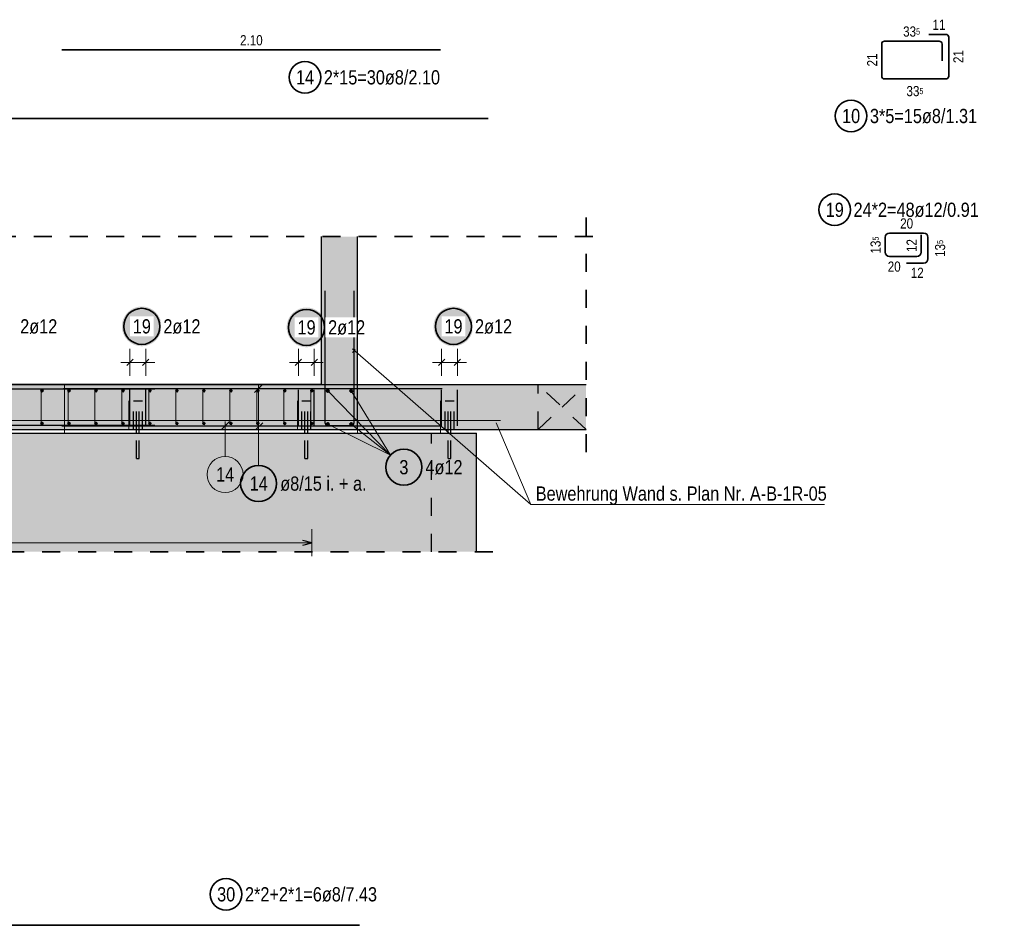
# Model space of a CAD drawing. Header units: millimetres. Extents: x -4.8 to 49, y -12 to 21.
# Tile 45 of 56: x 33.6 to 39.1, y 9.1 to 14.1. Entities that reach past the tile are written whole.
import ezdxf

# ---------------------------------------------------------------- set-up
doc = ezdxf.new("R2010")
doc.units = ezdxf.units.MM
doc.linetypes.add('DOT', pattern=[0.25, 0, -0.25])
doc.linetypes.add('HIDDEN', pattern=[0.375, 0.25, -0.125])
doc.layers.add('Achsen', color=7, linetype='Continuous', lineweight=20)
doc.layers.add('nplo Bewehrung', color=7, linetype='Continuous', lineweight=20)
doc.styles.add('Arial Narrow', font='ARIALN.TTF')

msp = doc.modelspace()

# ---------------------------------------------------------------- hatches: boundary and pattern name
at = {"lineweight": 50, "true_color": 0xd7ffd7}
for points in [[(35.502695, 12.897618), (35.502695, 11.827741), (35.302695, 11.827741), (35.302695, 12.897618)], [(35.302695, 12.077741), (35.302695, 11.827741), (21.727695, 11.827741), (21.727695, 12.077741)], [(36.770255, 12.077741), (36.770255, 11.827741), (35.302695, 11.827741), (35.302695, 12.077741)], [(36.16277, 11.807731), (36.16277, 11.149947), (21.477321, 11.149947), (21.477321, 11.807731)]]:
    msp.add_hatch(color=254, dxfattribs=at).paths.add_polyline_path(points)
at = {"layer": 'Achsen', "lineweight": 25, "true_color": 0xffffff}
for points in [[(34.415439, 12.4), (34.415372, 12.403839), (34.415171, 12.407673), (34.414837, 12.411498), (34.414369, 12.415309), (34.413768, 12.419101), (34.413036, 12.42287), (34.412172, 12.426611), (34.411178, 12.43032), (34.410056, 12.433992), (34.408806, 12.437622), (34.40743, 12.441207), (34.405929, 12.444741), (34.404307, 12.448221), (34.402564, 12.451642), (34.400702, 12.455), (34.398725, 12.458291), (34.396634, 12.461511), (34.394431, 12.464656), (34.392121, 12.467723), (34.389704, 12.470707), (34.387185, 12.473604), (34.384567, 12.476412), (34.381852, 12.479127), (34.379044, 12.481746), (34.376146, 12.484265), (34.373162, 12.486681), (34.370096, 12.488992), (34.366951, 12.491194), (34.363731, 12.493285), (34.360439, 12.495263), (34.357081, 12.497124), (34.35366, 12.498867), (34.35018, 12.50049), (34.346646, 12.50199), (34.343062, 12.503366), (34.339431, 12.504616), (34.33576, 12.505739), (34.332051, 12.506733), (34.32831, 12.507596), (34.324541, 12.508329), (34.320748, 12.508929), (34.316938, 12.509397), (34.313113, 12.509732), (34.309278, 12.509933), (34.305439, 12.51), (34.3016, 12.509933), (34.297766, 12.509732), (34.293941, 12.509397), (34.29013, 12.508929), (34.286338, 12.508329), (34.282569, 12.507596), (34.278828, 12.506733), (34.275119, 12.505739), (34.271448, 12.504616), (34.267817, 12.503366), (34.264233, 12.50199), (34.260698, 12.50049), (34.257219, 12.498867), (34.253798, 12.497124), (34.250439, 12.495263), (34.247148, 12.493285), (34.243928, 12.491194), (34.240783, 12.488992), (34.237717, 12.486681), (34.234733, 12.484265), (34.231835, 12.481746), (34.229027, 12.479127), (34.226312, 12.476412), (34.223693, 12.473604), (34.221175, 12.470707), (34.218758, 12.467723), (34.216448, 12.464656), (34.214245, 12.461511), (34.212154, 12.458291), (34.210177, 12.455), (34.208315, 12.451642), (34.206572, 12.448221), (34.204949, 12.444741), (34.203449, 12.441207), (34.202073, 12.437622), (34.200823, 12.433992), (34.199701, 12.43032), (34.198707, 12.426611), (34.197843, 12.42287), (34.197111, 12.419101), (34.19651, 12.415309), (34.196042, 12.411498), (34.195707, 12.407673), (34.195506, 12.403839), (34.195439, 12.4), (34.195506, 12.396161), (34.195707, 12.392327), (34.196042, 12.388502), (34.19651, 12.384691), (34.197111, 12.380899), (34.197843, 12.37713), (34.198707, 12.373389), (34.199701, 12.36968), (34.200823, 12.366008), (34.202073, 12.362378), (34.203449, 12.358793), (34.204949, 12.355259), (34.206572, 12.351779), (34.208315, 12.348358), (34.210177, 12.345), (34.212154, 12.341709), (34.214245, 12.338489), (34.216448, 12.335344), (34.218758, 12.332277), (34.221175, 12.329293), (34.223693, 12.326396), (34.226312, 12.323588), (34.229027, 12.320873), (34.231835, 12.318254), (34.234733, 12.315735), (34.237717, 12.313319), (34.240783, 12.311008), (34.243928, 12.308806), (34.247148, 12.306715), (34.250439, 12.304737), (34.253798, 12.302876), (34.257219, 12.301133), (34.260698, 12.29951), (34.264233, 12.29801), (34.267817, 12.296634), (34.271448, 12.295384), (34.275119, 12.294261), (34.278828, 12.293267), (34.282569, 12.292404), (34.286338, 12.291671), (34.29013, 12.291071), (34.293941, 12.290603), (34.297766, 12.290268), (34.3016, 12.290067), (34.305439, 12.29), (34.309278, 12.290067), (34.313113, 12.290268), (34.316938, 12.290603), (34.320748, 12.291071), (34.324541, 12.291671), (34.32831, 12.292404), (34.332051, 12.293267), (34.33576, 12.294261), (34.339431, 12.295384), (34.343062, 12.296634), (34.346646, 12.29801), (34.35018, 12.29951), (34.35366, 12.301133), (34.357081, 12.302876), (34.360439, 12.304737), (34.363731, 12.306715), (34.366951, 12.308806), (34.370096, 12.311008), (34.373162, 12.313319), (34.376146, 12.315735), (34.379044, 12.318254), (34.381852, 12.320873), (34.384567, 12.323588), (34.387185, 12.326396), (34.389704, 12.329293), (34.392121, 12.332277), (34.394431, 12.335344), (34.396634, 12.338489), (34.398725, 12.341709), (34.400702, 12.345), (34.402564, 12.348358), (34.404307, 12.351779), (34.405929, 12.355259), (34.40743, 12.358793), (34.408806, 12.362378), (34.410056, 12.366008), (34.411178, 12.36968), (34.412172, 12.373389), (34.413036, 12.37713), (34.413768, 12.380899), (34.414369, 12.384691), (34.414837, 12.388502), (34.415171, 12.392327)], [(36.144222, 12.4), (36.144155, 12.403839), (36.143954, 12.407673), (36.143619, 12.411498), (36.143151, 12.415309), (36.14255, 12.419101), (36.141818, 12.42287), (36.140954, 12.426611), (36.13996, 12.43032), (36.138838, 12.433992), (36.137588, 12.437622), (36.136212, 12.441207), (36.134712, 12.444741), (36.133089, 12.448221), (36.131346, 12.451642), (36.129484, 12.455), (36.127507, 12.458291), (36.125416, 12.461511), (36.123213, 12.464656), (36.120903, 12.467723), (36.118486, 12.470707), (36.115967, 12.473604), (36.113349, 12.476412), (36.110634, 12.479127), (36.107826, 12.481746), (36.104928, 12.484265), (36.101944, 12.486681), (36.098878, 12.488992), (36.095733, 12.491194), (36.092513, 12.493285), (36.089222, 12.495263), (36.085863, 12.497124), (36.082442, 12.498867), (36.078963, 12.50049), (36.075428, 12.50199), (36.071844, 12.503366), (36.068213, 12.504616), (36.064542, 12.505739), (36.060833, 12.506733), (36.057092, 12.507596), (36.053323, 12.508329), (36.049531, 12.508929), (36.04572, 12.509397), (36.041895, 12.509732), (36.038061, 12.509933), (36.034222, 12.51), (36.030383, 12.509933), (36.026548, 12.509732), (36.022723, 12.509397), (36.018913, 12.508929), (36.01512, 12.508329), (36.011351, 12.507596), (36.00761, 12.506733), (36.003901, 12.505739), (36.00023, 12.504616), (35.996599, 12.503366), (35.993015, 12.50199), (35.989481, 12.50049), (35.986001, 12.498867), (35.98258, 12.497124), (35.979222, 12.495263), (35.97593, 12.493285), (35.97271, 12.491194), (35.969565, 12.488992), (35.966499, 12.486681), (35.963515, 12.484265), (35.960617, 12.481746), (35.957809, 12.479127), (35.955094, 12.476412), (35.952476, 12.473604), (35.949957, 12.470707), (35.94754, 12.467723), (35.94523, 12.464656), (35.943027, 12.461511), (35.940936, 12.458291), (35.938959, 12.455), (35.937097, 12.451642), (35.935354, 12.448221), (35.933732, 12.444741), (35.932231, 12.441207), (35.930855, 12.437622), (35.929605, 12.433992), (35.928483, 12.43032), (35.927489, 12.426611), (35.926625, 12.42287), (35.925893, 12.419101), (35.925292, 12.415309), (35.924824, 12.411498), (35.92449, 12.407673), (35.924289, 12.403839), (35.924222, 12.4), (35.924289, 12.396161), (35.92449, 12.392327), (35.924824, 12.388502), (35.925292, 12.384691), (35.925893, 12.380899), (35.926625, 12.37713), (35.927489, 12.373389), (35.928483, 12.36968), (35.929605, 12.366008), (35.930855, 12.362378), (35.932231, 12.358793), (35.933732, 12.355259), (35.935354, 12.351779), (35.937097, 12.348358), (35.938959, 12.345), (35.940936, 12.341709), (35.943027, 12.338489), (35.94523, 12.335344), (35.94754, 12.332277), (35.949957, 12.329293), (35.952476, 12.326396), (35.955094, 12.323588), (35.957809, 12.320873), (35.960617, 12.318254), (35.963515, 12.315735), (35.966499, 12.313319), (35.969565, 12.311008), (35.97271, 12.308806), (35.97593, 12.306715), (35.979222, 12.304737), (35.98258, 12.302876), (35.986001, 12.301133), (35.989481, 12.29951), (35.993015, 12.29801), (35.996599, 12.296634), (36.00023, 12.295384), (36.003901, 12.294261), (36.00761, 12.293267), (36.011351, 12.292404), (36.01512, 12.291671), (36.018913, 12.291071), (36.022723, 12.290603), (36.026548, 12.290268), (36.030383, 12.290067), (36.034222, 12.29), (36.038061, 12.290067), (36.041895, 12.290268), (36.04572, 12.290603), (36.049531, 12.291071), (36.053323, 12.291671), (36.057092, 12.292404), (36.060833, 12.293267), (36.064542, 12.294261), (36.068213, 12.295384), (36.071844, 12.296634), (36.075428, 12.29801), (36.078963, 12.29951), (36.082442, 12.301133), (36.085863, 12.302876), (36.089222, 12.304737), (36.092513, 12.306715), (36.095733, 12.308806), (36.098878, 12.311008), (36.101944, 12.313319), (36.104928, 12.315735), (36.107826, 12.318254), (36.110634, 12.320873), (36.113349, 12.323588), (36.115967, 12.326396), (36.118486, 12.329293), (36.120903, 12.332277), (36.123213, 12.335344), (36.125416, 12.338489), (36.127507, 12.341709), (36.129484, 12.345), (36.131346, 12.348358), (36.133089, 12.351779), (36.134712, 12.355259), (36.136212, 12.358793), (36.137588, 12.362378), (36.138838, 12.366008), (36.13996, 12.36968), (36.140954, 12.373389), (36.141818, 12.37713), (36.14255, 12.380899), (36.143151, 12.384691), (36.143619, 12.388502), (36.143954, 12.392327)], [(35.329376, 12.394376), (35.329309, 12.398215), (35.329108, 12.402049), (35.328774, 12.405874), (35.328306, 12.409685), (35.327705, 12.413477), (35.326972, 12.417246), (35.326109, 12.420987), (35.325115, 12.424696), (35.323992, 12.428368), (35.322742, 12.431998), (35.321366, 12.435582), (35.319866, 12.439117), (35.318244, 12.442596), (35.3165, 12.446018), (35.314639, 12.449376), (35.312662, 12.452667), (35.31057, 12.455887), (35.308368, 12.459032), (35.306057, 12.462098), (35.303641, 12.465082), (35.301122, 12.46798), (35.298504, 12.470788), (35.295789, 12.473503), (35.292981, 12.476122), (35.290083, 12.478641), (35.287099, 12.481057), (35.284033, 12.483368), (35.280887, 12.48557), (35.277667, 12.487661), (35.274376, 12.489638), (35.271018, 12.4915), (35.267597, 12.493243), (35.264117, 12.494866), (35.260583, 12.496366), (35.256998, 12.497742), (35.253368, 12.498992), (35.249696, 12.500114), (35.245988, 12.501108), (35.242247, 12.501972), (35.238478, 12.502705), (35.234685, 12.503305), (35.230874, 12.503773), (35.227049, 12.504108), (35.223215, 12.504309), (35.219376, 12.504376), (35.215537, 12.504309), (35.211703, 12.504108), (35.207878, 12.503773), (35.204067, 12.503305), (35.200275, 12.502705), (35.196506, 12.501972), (35.192765, 12.501108), (35.189056, 12.500114), (35.185384, 12.498992), (35.181754, 12.497742), (35.17817, 12.496366), (35.174635, 12.494866), (35.171155, 12.493243), (35.167734, 12.4915), (35.164376, 12.489638), (35.161085, 12.487661), (35.157865, 12.48557), (35.15472, 12.483368), (35.151653, 12.481057), (35.14867, 12.478641), (35.145772, 12.476122), (35.142964, 12.473503), (35.140249, 12.470788), (35.13763, 12.46798), (35.135111, 12.465082), (35.132695, 12.462098), (35.130384, 12.459032), (35.128182, 12.455887), (35.126091, 12.452667), (35.124113, 12.449376), (35.122252, 12.446018), (35.120509, 12.442596), (35.118886, 12.439117), (35.117386, 12.435582), (35.11601, 12.431998), (35.11476, 12.428368), (35.113637, 12.424696), (35.112644, 12.420987), (35.11178, 12.417246), (35.111047, 12.413477), (35.110447, 12.409685), (35.109979, 12.405874), (35.109644, 12.402049), (35.109443, 12.398215), (35.109376, 12.394376), (35.109443, 12.390537), (35.109644, 12.386702), (35.109979, 12.382878), (35.110447, 12.379067), (35.111047, 12.375274), (35.11178, 12.371505), (35.112644, 12.367764), (35.113637, 12.364056), (35.11476, 12.360384), (35.11601, 12.356753), (35.117386, 12.353169), (35.118886, 12.349635), (35.120509, 12.346155), (35.122252, 12.342734), (35.124113, 12.339376), (35.126091, 12.336085), (35.128182, 12.332864), (35.130384, 12.329719), (35.132695, 12.326653), (35.135111, 12.323669), (35.13763, 12.320771), (35.140249, 12.317963), (35.142964, 12.315248), (35.145772, 12.31263), (35.14867, 12.310111), (35.151653, 12.307694), (35.15472, 12.305384), (35.157865, 12.303182), (35.161085, 12.30109), (35.164376, 12.299113), (35.167734, 12.297251), (35.171155, 12.295508), (35.174635, 12.293886), (35.17817, 12.292385), (35.181754, 12.291009), (35.185384, 12.289759), (35.189056, 12.288637), (35.192765, 12.287643), (35.196506, 12.286779), (35.200275, 12.286047), (35.204067, 12.285446), (35.207878, 12.284978), (35.211703, 12.284644), (35.215537, 12.284443), (35.219376, 12.284376), (35.223215, 12.284443), (35.227049, 12.284644), (35.230874, 12.284978), (35.234685, 12.285446), (35.238478, 12.286047), (35.242247, 12.286779), (35.245988, 12.287643), (35.249696, 12.288637), (35.253368, 12.289759), (35.256998, 12.291009), (35.260583, 12.292385), (35.264117, 12.293886), (35.267597, 12.295508), (35.271018, 12.297251), (35.274376, 12.299113), (35.277667, 12.30109), (35.280887, 12.303182), (35.284033, 12.305384), (35.287099, 12.307694), (35.290083, 12.310111), (35.292981, 12.31263), (35.295789, 12.315248), (35.298504, 12.317963), (35.301122, 12.320771), (35.303641, 12.323669), (35.306057, 12.326653), (35.308368, 12.329719), (35.31057, 12.332864), (35.312662, 12.336085), (35.314639, 12.339376), (35.3165, 12.342734), (35.318244, 12.346155), (35.319866, 12.349635), (35.321366, 12.353169), (35.322742, 12.356753), (35.323992, 12.360384), (35.325115, 12.364056), (35.326109, 12.367764), (35.326972, 12.371505), (35.327705, 12.375274), (35.328306, 12.379067), (35.328774, 12.382878), (35.329108, 12.386702)]]:
    msp.add_hatch(color=7, dxfattribs=at).paths.add_polyline_path(points)

# ---------------------------------------------------------------- linework, layer by layer
at = {"color": 2, "linetype": 'Continuous', "lineweight": 35}
for p, q in [((38.766509, 14.019189), (38.672509, 14.019189)), ((38.782509, 13.787837), (38.782509, 14.003189)), ((33.86277, 13.933289), (35.96277, 13.933289)), ((38.410558, 13.965689), (38.410558, 13.787837)), ((38.729009, 13.981689), (38.426558, 13.981689)), ((38.745009, 13.871689), (38.745009, 13.965689)), ((38.426558, 13.771837), (38.766509, 13.771837)), ((26.027656, 13.552665), (36.227656, 13.552665)), ((38.429514, 12.811626), (38.429514, 12.893626)), ((38.453514, 12.917626), (38.643014, 12.917626)), ((38.629514, 12.907626), (38.629514, 12.811626)), ((38.667014, 12.893626), (38.667014, 12.774126)), ((38.605514, 12.787626), (38.453514, 12.787626)), ((38.643014, 12.750126), (38.547014, 12.750126)), ((28.091061, 9.078956), (35.51385, 9.078956))]:
    msp.add_line(p, q, dxfattribs=at)
at = {"color": 2, "linetype": 'HIDDEN', "lineweight": 35, "ltscale": 0.25}
for p, q in [((36.770255, 11.702741), (36.770255, 13.022618)), ((2.907283, 12.897618), (36.895255, 12.897618)), ((21.352321, 11.149947), (36.28777, 11.149947))]:
    msp.add_line(p, q, dxfattribs=at)
at = {"color": 5, "linetype": 'Continuous', "lineweight": 18}
for p, q in [((35.473821, 12.255561), (35.488742, 12.272428)), ((36.46453, 11.412411), (35.474484, 12.27484)), ((34.953874, 11.628285), (34.953874, 12.081095)), ((36.46453, 11.412411), (36.271727, 11.865906)), ((38.092356, 11.412411), (36.46453, 11.412411))]:
    msp.add_line(p, q, dxfattribs=at)
at = {"color": 3, "linetype": 'Continuous', "lineweight": 25}
for p, q in [((21.727695, 12.077741), (35.302695, 12.077741)), ((30.889322, 12.080105), (35.302695, 12.080105)), ((34.975971, 12.078192), (34.931777, 12.033998)), ((35.302695, 12.077741), (36.770255, 12.077741)), ((33.871703, 12.056095), (35.971703, 12.056095)), ((34.939744, 11.830017), (34.976845, 11.86475)), ((21.477321, 11.807741), (36.16277, 11.807741)), ((21.727695, 11.827741), (35.302695, 11.827741)), ((33.86277, 11.847741), (35.96277, 11.847741)), ((34.275988, 11.807741), (34.275988, 11.827741)), ((34.291988, 11.807741), (34.291988, 11.827741)), ((35.210604, 11.807741), (35.210604, 11.827741)), ((35.226604, 11.807741), (35.226604, 11.827741)), ((35.302695, 11.827741), (36.770255, 11.827741)), ((36.00477, 11.807741), (36.00477, 11.827741)), ((36.02077, 11.807741), (36.02077, 11.827741)), ((36.16277, 11.149947), (36.16277, 11.807731))]:
    msp.add_line(p, q, dxfattribs=at)
at = {"color": 9, "linetype": 'Continuous', "lineweight": 0}
for p, q in [((33.877283, 12.080105), (33.877283, 11.807741)), ((34.78964, 11.869838), (34.745445, 11.825644)), ((34.767543, 11.678997), (34.767543, 11.872741)), ((35.96277, 11.827741), (35.96277, 11.807741))]:
    msp.add_line(p, q, dxfattribs=at)
at = {"color": 3, "linetype": 'HIDDEN', "lineweight": 25, "ltscale": 0.25}
for p, q in [((36.504171, 11.827741), (36.504171, 12.077741)), ((34.258988, 11.987744), (34.260891, 11.987744)), ((34.258988, 11.827741), (34.258988, 11.987744)), ((34.260891, 11.987744), (34.26631, 11.987744)), ((34.26631, 11.987744), (34.274421, 11.987744)), ((34.274421, 11.987744), (34.283988, 11.987744)), ((34.275988, 11.827741), (34.275988, 11.987744)), ((34.283988, 11.987744), (34.293555, 11.987744)), ((34.291988, 11.827741), (34.291988, 11.987744)), ((34.293555, 11.987744), (34.301666, 11.987744)), ((34.301666, 11.987744), (34.307085, 11.987744)), ((34.307085, 11.987744), (34.308988, 11.987744)), ((34.308988, 11.827741), (34.308988, 11.987744)), ((35.193604, 11.987744), (35.195507, 11.987744)), ((35.193604, 11.827741), (35.193604, 11.987744)), ((35.195507, 11.987744), (35.200926, 11.987744)), ((35.200926, 11.987744), (35.209037, 11.987744)), ((35.209037, 11.987744), (35.218604, 11.987744)), ((35.210604, 11.827741), (35.210604, 11.987744)), ((35.218604, 11.987744), (35.228171, 11.987744)), ((35.226604, 11.827741), (35.226604, 11.987744)), ((35.228171, 11.987744), (35.236281, 11.987744)), ((35.236281, 11.987744), (35.241701, 11.987744)), ((35.241701, 11.987744), (35.243604, 11.987744)), ((35.243604, 11.827741), (35.243604, 11.987744)), ((35.98777, 11.987744), (35.989673, 11.987744)), ((35.98777, 11.827741), (35.98777, 11.987744)), ((35.989673, 11.987744), (35.995093, 11.987744)), ((35.995093, 11.987744), (36.003203, 11.987744)), ((36.003203, 11.987744), (36.01277, 11.987744)), ((36.00477, 11.827741), (36.00477, 11.987744)), ((36.01277, 11.987744), (36.022337, 11.987744)), ((36.02077, 11.827741), (36.02077, 11.987744)), ((36.022337, 11.987744), (36.030448, 11.987744)), ((36.030448, 11.987744), (36.035867, 11.987744)), ((36.035867, 11.987744), (36.03777, 11.987744)), ((36.03777, 11.827741), (36.03777, 11.987744)), ((34.275988, 11.667744), (34.275988, 11.807741)), ((34.291988, 11.667744), (34.291988, 11.807741)), ((35.210604, 11.667744), (35.210604, 11.807741)), ((35.226604, 11.667744), (35.226604, 11.807741)), ((35.91277, 11.149947), (35.91277, 11.807731)), ((36.00477, 11.667744), (36.00477, 11.807741)), ((36.02077, 11.667744), (36.02077, 11.807741)), ((34.275988, 11.667744), (34.276597, 11.667744)), ((34.276597, 11.667744), (34.278331, 11.667744)), ((34.278331, 11.667744), (34.280927, 11.667744)), ((34.280927, 11.667744), (34.283988, 11.667744)), ((34.283988, 11.667744), (34.28705, 11.667744)), ((34.28705, 11.667744), (34.289645, 11.667744)), ((34.289645, 11.667744), (34.291379, 11.667744)), ((34.291379, 11.667744), (34.291988, 11.667744)), ((35.210604, 11.667744), (35.211213, 11.667744)), ((35.211213, 11.667744), (35.212947, 11.667744)), ((35.212947, 11.667744), (35.215542, 11.667744)), ((35.215542, 11.667744), (35.218604, 11.667744)), ((35.218604, 11.667744), (35.221665, 11.667744)), ((35.221665, 11.667744), (35.22426, 11.667744)), ((35.22426, 11.667744), (35.225995, 11.667744)), ((35.225995, 11.667744), (35.226604, 11.667744)), ((36.00477, 11.667744), (36.005379, 11.667744)), ((36.005379, 11.667744), (36.007113, 11.667744)), ((36.007113, 11.667744), (36.009709, 11.667744)), ((36.009709, 11.667744), (36.01277, 11.667744)), ((36.01277, 11.667744), (36.015832, 11.667744)), ((36.015832, 11.667744), (36.018427, 11.667744)), ((36.018427, 11.667744), (36.020161, 11.667744)), ((36.020161, 11.667744), (36.02077, 11.667744))]:
    msp.add_line(p, q, dxfattribs=at)
at = {"color": 2, "linetype": 'Continuous', "lineweight": 35}
for centre, radius in [((35.210676, 13.780896), 0.0875), ((38.239967, 13.56656), 0.0875), ((38.149241, 13.046528), 0.0875), ((34.953874, 11.528285), 0.1), ((34.773317, 9.250839), 0.0875)]:
    msp.add_circle(centre, radius, dxfattribs=at)
at = {"color": 9, "linetype": 'Continuous', "lineweight": 0}
msp.add_circle((34.767543, 11.578997), 0.1, dxfattribs=at)
at = {"color": 2, "linetype": 'Continuous', "lineweight": 35}
for centre, radius, start, end in [((38.766509, 14.003189), 0.016, 0, 90), ((38.426558, 13.965689), 0.016, 90, 180), ((38.729009, 13.965689), 0.016, 0, 90), ((38.426558, 13.787837), 0.016, 180, 270), ((38.766509, 13.787837), 0.016, 270, 0), ((38.453514, 12.893626), 0.024, 90, 180), ((38.643014, 12.893626), 0.024, 0, 90), ((38.453514, 12.811626), 0.024, 180, 270), ((38.605514, 12.811626), 0.024, 270, 0), ((38.643014, 12.774126), 0.024, 270, 0)]:
    msp.add_arc(centre, radius, start, end, dxfattribs=at)
at = {"layer": 'Achsen', "color": 3, "linetype": 'Continuous', "lineweight": 25}
for p, q in [((35.322695, 11.863741), (35.322695, 12.597741)), ((35.482695, 12.597741), (35.482695, 11.863741)), ((34.222349, 12.182322), (34.257705, 12.217678)), ((34.310349, 12.182322), (34.345705, 12.217678)), ((35.156965, 12.182322), (35.19232, 12.217678)), ((35.244965, 12.182322), (35.28032, 12.217678)), ((35.951131, 12.182322), (35.986487, 12.217678)), ((36.039131, 12.182322), (36.074487, 12.217678)), ((27.377283, 12.052741), (34.377283, 12.052741)), ((34.240027, 11.847741), (34.240027, 12.047741)), ((34.328027, 11.847741), (34.328027, 12.047741)), ((35.174642, 11.847741), (35.174642, 12.047741)), ((35.262642, 11.847741), (35.262642, 12.047741)), ((35.968809, 11.847741), (35.968809, 12.047741)), ((36.056809, 11.847741), (36.056809, 12.047741)), ((27.377283, 11.852741), (34.377283, 11.852741)), ((35.466695, 11.847741), (35.338695, 11.847741)), ((35.248761, 11.2), (35.198761, 11.213397)), ((35.198761, 11.186603), (35.248761, 11.2))]:
    msp.add_line(p, q, dxfattribs=at)
at = {"layer": 'Achsen', "color": 5, "linetype": 'Continuous', "lineweight": 18}
for p, q in [((34.240027, 12.125), (34.240027, 12.275)), ((34.328027, 12.125), (34.328027, 12.275)), ((35.174642, 12.125), (35.174642, 12.275)), ((35.262642, 12.125), (35.262642, 12.275)), ((35.968809, 12.125), (35.968809, 12.275)), ((36.056809, 12.125), (36.056809, 12.275)), ((34.378027, 12.2), (34.190027, 12.2)), ((35.312642, 12.2), (35.124642, 12.2)), ((36.106809, 12.2), (35.918809, 12.2)), ((35.337793, 12.042819), (35.685461, 11.686486)), ((35.467793, 12.042819), (35.685461, 11.686486)), ((35.337695, 11.857741), (35.685461, 11.686486)), ((35.467793, 11.857819), (35.685461, 11.686486)), ((35.248761, 11.125), (35.248761, 11.275)), ((21.781322, 11.2), (35.248761, 11.2))]:
    msp.add_line(p, q, dxfattribs=at)
at = {"layer": 'Achsen', "color": 9, "linetype": 'Continuous', "lineweight": 0}
for p, q in [((35.502695, 12.077741), (35.502695, 11.807741)), ((34.233988, 11.987744), (34.233988, 11.827741)), ((35.168604, 11.987744), (35.168604, 11.827741)), ((35.96277, 11.987744), (35.96277, 11.827741))]:
    msp.add_line(p, q, dxfattribs=at)
at = {"layer": 'Achsen', "color": 2, "linetype": 'DOT', "lineweight": 35, "ltscale": 0.25}
for p, q in [((36.770255, 11.827741), (36.504171, 12.077741)), ((36.637213, 11.952741), (36.770255, 12.077741)), ((36.504171, 11.827741), (36.637213, 11.952741))]:
    msp.add_line(p, q, dxfattribs=at)
at = {"layer": 'Achsen', "color": 2, "linetype": 'Continuous', "lineweight": 35}
for centre in [(34.305439, 12.4), (35.219376, 12.394376), (36.034222, 12.4), (35.759358, 11.619112)]:
    msp.add_circle(centre, 0.1, dxfattribs=at)
at = {"layer": 'Achsen', "color": 4, "linetype": 'Continuous', "lineweight": 50}
for centre, radius in [((33.752379, 12.043741), 0.004), ((33.752379, 12.043741), 0.004), ((33.752379, 12.043741), 0.0036), ((33.752379, 12.043741), 0.0028), ((33.752379, 12.043741), 0.002), ((33.752379, 12.043741), 0.0012), ((33.752379, 12.043741), 0.0004), ((33.902017, 12.043741), 0.004), ((33.902017, 12.043741), 0.004), ((33.902017, 12.043741), 0.0036), ((33.902017, 12.043741), 0.0028), ((33.902017, 12.043741), 0.002), ((33.902017, 12.043741), 0.0012), ((33.902017, 12.043741), 0.0004), ((34.051656, 12.043741), 0.004), ((34.051656, 12.043741), 0.004), ((34.051656, 12.043741), 0.0036), ((34.051656, 12.043741), 0.0028), ((34.051656, 12.043741), 0.002), ((34.051656, 12.043741), 0.0012), ((34.051656, 12.043741), 0.0004), ((34.201294, 12.043741), 0.004), ((34.201294, 12.043741), 0.004), ((34.201294, 12.043741), 0.0036), ((34.201294, 12.043741), 0.0028), ((34.201294, 12.043741), 0.002), ((34.201294, 12.043741), 0.0012), ((34.201294, 12.043741), 0.0004), ((34.350932, 12.043741), 0.004), ((34.350932, 12.043741), 0.004), ((34.350932, 12.043741), 0.0036), ((34.350932, 12.043741), 0.0028), ((34.350932, 12.043741), 0.002), ((34.350932, 12.043741), 0.0012), ((34.350932, 12.043741), 0.0004), ((34.50057, 12.043741), 0.004), ((34.50057, 12.043741), 0.004), ((34.50057, 12.043741), 0.0036), ((34.50057, 12.043741), 0.0028), ((34.50057, 12.043741), 0.002), ((34.50057, 12.043741), 0.0012), ((34.50057, 12.043741), 0.0004), ((34.650208, 12.043741), 0.004), ((34.650208, 12.043741), 0.004), ((34.650208, 12.043741), 0.0036), ((34.650208, 12.043741), 0.0028), ((34.650208, 12.043741), 0.002), ((34.650208, 12.043741), 0.0012), ((34.650208, 12.043741), 0.0004), ((34.799847, 12.043741), 0.004), ((34.799847, 12.043741), 0.004), ((34.799847, 12.043741), 0.0036), ((34.799847, 12.043741), 0.0028), ((34.799847, 12.043741), 0.002), ((34.799847, 12.043741), 0.0012), ((34.799847, 12.043741), 0.0004), ((34.949485, 12.043741), 0.004), ((34.949485, 12.043741), 0.004), ((34.949485, 12.043741), 0.0036), ((34.949485, 12.043741), 0.0028), ((34.949485, 12.043741), 0.002), ((34.949485, 12.043741), 0.0012), ((34.949485, 12.043741), 0.0004), ((35.099123, 12.043741), 0.004), ((35.099123, 12.043741), 0.004), ((35.099123, 12.043741), 0.0036), ((35.099123, 12.043741), 0.0028), ((35.099123, 12.043741), 0.002), ((35.099123, 12.043741), 0.0012), ((35.099123, 12.043741), 0.0004), ((35.248761, 12.043741), 0.004), ((35.248761, 12.043741), 0.004), ((35.248761, 12.043741), 0.0036), ((35.248761, 12.043741), 0.0028), ((35.248761, 12.043741), 0.002), ((35.248761, 12.043741), 0.0012), ((35.248761, 12.043741), 0.0004), ((35.337793, 12.042819), 0.006), ((35.337793, 12.042819), 0.006), ((35.337793, 12.042819), 0.0054), ((35.337793, 12.042819), 0.0042), ((35.337793, 12.042819), 0.003), ((35.337793, 12.042819), 0.0018), ((35.337793, 12.042819), 0.0006), ((35.467793, 12.042819), 0.006), ((35.467793, 12.042819), 0.006), ((35.467793, 12.042819), 0.0054), ((35.467793, 12.042819), 0.0042), ((35.467793, 12.042819), 0.003), ((35.467793, 12.042819), 0.0018), ((35.467793, 12.042819), 0.0006), ((33.752379, 11.861741), 0.004), ((33.752379, 11.861741), 0.004), ((33.752379, 11.861741), 0.0036), ((33.752379, 11.861741), 0.0028), ((33.752379, 11.861741), 0.002), ((33.752379, 11.861741), 0.0012), ((33.752379, 11.861741), 0.0004), ((33.902017, 11.861741), 0.004), ((33.902017, 11.861741), 0.004), ((33.902017, 11.861741), 0.0036), ((33.902017, 11.861741), 0.0028), ((33.902017, 11.861741), 0.002), ((33.902017, 11.861741), 0.0012), ((33.902017, 11.861741), 0.0004), ((34.051656, 11.861741), 0.004), ((34.051656, 11.861741), 0.004), ((34.051656, 11.861741), 0.0036), ((34.051656, 11.861741), 0.0028), ((34.051656, 11.861741), 0.002), ((34.051656, 11.861741), 0.0012), ((34.051656, 11.861741), 0.0004), ((34.201294, 11.861741), 0.004), ((34.201294, 11.861741), 0.004), ((34.201294, 11.861741), 0.0036), ((34.201294, 11.861741), 0.0028), ((34.201294, 11.861741), 0.002), ((34.201294, 11.861741), 0.0012), ((34.201294, 11.861741), 0.0004), ((34.350932, 11.861741), 0.004), ((34.350932, 11.861741), 0.004), ((34.350932, 11.861741), 0.0036), ((34.350932, 11.861741), 0.0028), ((34.350932, 11.861741), 0.002), ((34.350932, 11.861741), 0.0012), ((34.350932, 11.861741), 0.0004), ((34.50057, 11.861741), 0.004), ((34.50057, 11.861741), 0.004), ((34.50057, 11.861741), 0.0036), ((34.50057, 11.861741), 0.0028), ((34.50057, 11.861741), 0.002), ((34.50057, 11.861741), 0.0012), ((34.50057, 11.861741), 0.0004), ((34.650208, 11.861741), 0.004), ((34.650208, 11.861741), 0.004), ((34.650208, 11.861741), 0.0036), ((34.650208, 11.861741), 0.0028), ((34.650208, 11.861741), 0.002), ((34.650208, 11.861741), 0.0012), ((34.650208, 11.861741), 0.0004), ((34.799847, 11.861741), 0.004), ((34.799847, 11.861741), 0.004), ((34.799847, 11.861741), 0.0036), ((34.799847, 11.861741), 0.0028), ((34.799847, 11.861741), 0.002), ((34.799847, 11.861741), 0.0012), ((34.799847, 11.861741), 0.0004), ((34.949485, 11.861741), 0.004), ((34.949485, 11.861741), 0.004), ((34.949485, 11.861741), 0.0036), ((34.949485, 11.861741), 0.0028), ((34.949485, 11.861741), 0.002), ((34.949485, 11.861741), 0.0012), ((34.949485, 11.861741), 0.0004), ((35.099123, 11.861741), 0.004), ((35.099123, 11.861741), 0.004), ((35.099123, 11.861741), 0.0036), ((35.099123, 11.861741), 0.0028), ((35.099123, 11.861741), 0.002), ((35.099123, 11.861741), 0.0012), ((35.099123, 11.861741), 0.0004), ((35.248761, 11.861741), 0.004), ((35.248761, 11.861741), 0.004), ((35.248761, 11.861741), 0.0036), ((35.248761, 11.861741), 0.0028), ((35.248761, 11.861741), 0.002), ((35.248761, 11.861741), 0.0012), ((35.248761, 11.861741), 0.0004), ((35.337695, 11.857741), 0.006), ((35.337695, 11.857741), 0.006), ((35.337695, 11.857741), 0.0054), ((35.337695, 11.857741), 0.0042), ((35.337695, 11.857741), 0.003), ((35.337695, 11.857741), 0.0018), ((35.337695, 11.857741), 0.0006), ((35.467793, 11.857819), 0.006), ((35.467793, 11.857819), 0.006), ((35.467793, 11.857819), 0.0054), ((35.467793, 11.857819), 0.0042), ((35.467793, 11.857819), 0.003), ((35.467793, 11.857819), 0.0018), ((35.467793, 11.857819), 0.0006)]:
    msp.add_circle(centre, radius, dxfattribs=at)
at = {"layer": 'Achsen', "color": 3, "linetype": 'Continuous', "lineweight": 25}
for centre, start, end in [((35.338695, 11.863741), 180, 270), ((35.466695, 11.863741), 270, 0)]:
    msp.add_arc(centre, 0.016, start, end, dxfattribs=at)
at = {"layer": 'nplo Bewehrung', "color": 9, "linetype": 'Continuous', "lineweight": 0}
for p, q in [((33.746913, 11.861732), (33.746913, 12.047741)), ((33.896482, 11.861732), (33.896482, 12.047741)), ((34.046052, 11.861732), (34.046052, 12.047741)), ((34.195622, 11.861732), (34.195622, 12.047741)), ((34.345192, 11.861732), (34.345192, 12.047741)), ((34.494762, 11.861732), (34.494762, 12.047741)), ((34.644332, 11.861732), (34.644332, 12.047741)), ((34.793902, 11.861732), (34.793902, 12.047741)), ((34.943472, 11.861732), (34.943472, 12.047741)), ((35.093041, 11.861732), (35.093041, 12.047741)), ((35.242611, 11.861732), (35.242611, 12.047741)), ((26.073265, 11.877741), (36.295422, 11.877741))]:
    msp.add_line(p, q, dxfattribs=at)

# ---------------------------------------------------------------- texts
at = {"color": 3, "lineweight": 25, "char_height": 0.05625, "attachment_point": 1, "line_spacing_factor": 0.9, "style": 'Arial Narrow'}
for s, insert in [('11', (38.692072, 14.100439)), ('33{\\A1;\\H.6x;\\S5;}', (38.529057, 14.062939)), ('2.10', (34.850895, 14.014539)), ('33{\\A1;\\H.6x;\\S5;}', (38.547807, 13.732775)), ('20', (38.512827, 12.998876)), ('20', (38.443828, 12.759459)), ('12', (38.571577, 12.725126))]:
    msp.add_mtext(s, dxfattribs=dict(at, insert=insert))
at = {"color": 3, "lineweight": 25, "char_height": 0.05625, "attachment_point": 1, "rotation": 90, "line_spacing_factor": 0.9, "style": 'Arial Narrow'}
for s, insert in [('21', (38.807509, 13.860076)), ('21', (38.329308, 13.841326)), ('13{\\A1;\\H.6x;\\S5;}', (38.348264, 12.8039)), ('13{\\A1;\\H.6x;\\S5;}', (38.706077, 12.78515)), ('12', (38.548264, 12.812189))]:
    msp.add_mtext(s, dxfattribs=dict(at, insert=insert))
at = {"color": 2, "lineweight": 35, "char_height": 0.07875, "attachment_point": 1, "line_spacing_factor": 0.9, "style": 'Arial Narrow'}
for s, insert in [('14', (35.161064, 13.820271)), ('2*15=30ø8/2.10', (35.315676, 13.820271)), ('10', (38.190354, 13.605935)), ('3*5=15ø8/1.31', (38.344967, 13.605935)), ('19', (38.099628, 13.085903)), ('24*2=48ø12/0.91', (38.254241, 13.085903)), ('14', (34.904262, 11.56766)), ('ø8/15 i. + a.', (35.073874, 11.56766)), ('30', (34.723705, 9.290214)), ('2*2+2*1=6ø8/7.43', (34.878317, 9.290214))]:
    msp.add_mtext(s, dxfattribs=dict(at, insert=insert))
at = {"color": 9, "lineweight": 0, "insert": (34.71793, 11.618372), "char_height": 0.07875, "attachment_point": 1, "line_spacing_factor": 0.9, "style": 'Arial Narrow'}
msp.add_mtext('14', dxfattribs=at)
at = {"layer": 'Achsen', "color": 2, "lineweight": 35, "style": 'Arial Narrow'}
msp.add_text('Bewehrung Wand s. Plan Nr. A-B-1R-05', height=0.07875, dxfattribs=at).set_placement((36.491201, 11.433539))
at = {"layer": 'Achsen', "color": 2, "lineweight": 35, "insert": (33.631273, 12.439375), "char_height": 0.07875, "attachment_point": 1, "line_spacing_factor": 0.9, "style": 'Arial Narrow', "bg_fill": 3, "box_fill_scale": 1.2, "bg_fill_color": 256, "bg_fill_true_color": 13158600, "bg_fill_transparency": 0}
msp.add_mtext('2ø12', dxfattribs=at)
at = {"layer": 'Achsen', "color": 2, "lineweight": 35, "char_height": 0.07875, "attachment_point": 1, "line_spacing_factor": 0.9, "style": 'Arial Narrow'}
for s, insert in [('3', (35.734551, 11.658487)), ('4ø12', (35.879358, 11.658487))]:
    msp.add_mtext(s, dxfattribs=dict(at, insert=insert))

# ---------------------------------------------------------------- next in the draw order: texts
at = {"layer": 'Achsen', "color": 2, "lineweight": 35, "char_height": 0.07875, "attachment_point": 1, "line_spacing_factor": 0.9, "style": 'Arial Narrow', "bg_fill": 3, "box_fill_scale": 1.2, "bg_fill_color": 256, "bg_fill_true_color": 13158600, "bg_fill_transparency": 0}
for s, insert in [('19', (34.255827, 12.439375)), ('2ø12', (34.425439, 12.439375)), ('19', (35.169764, 12.433751)), ('2ø12', (35.339376, 12.433751)), ('19', (35.984609, 12.439375)), ('2ø12', (36.154222, 12.439375))]:
    msp.add_mtext(s, dxfattribs=dict(at, insert=insert))

# ---------------------------------------------------------------- next in the draw order: linework, layer by layer
at = {"color": 3, "linetype": 'Continuous', "lineweight": 25}
for p, q in [((35.302695, 12.077741), (35.302695, 12.897618)), ((35.502695, 11.827741), (35.502695, 12.897618))]:
    msp.add_line(p, q, dxfattribs=at)

doc.saveas('drawing.dxf')
